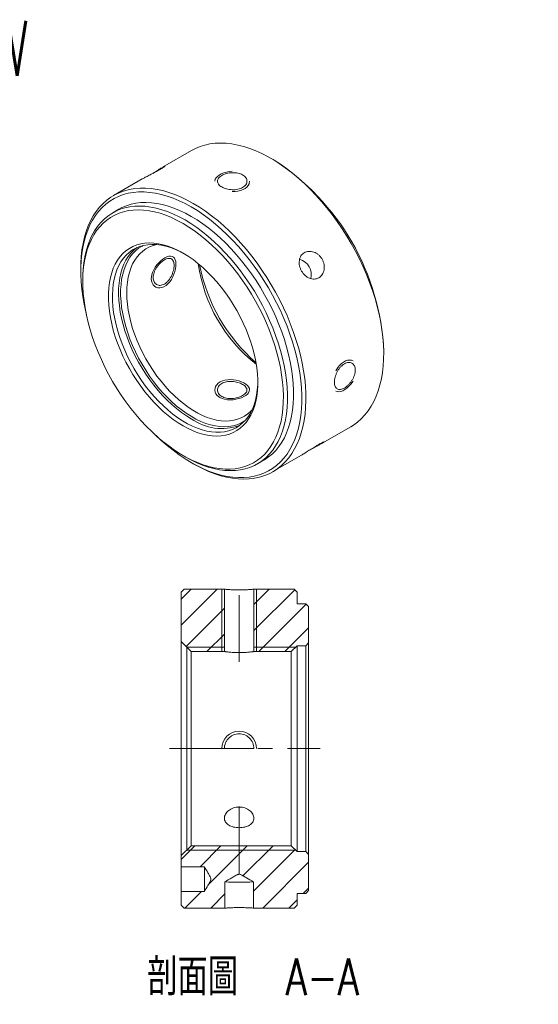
# Model space of a CAD drawing. Header units: millimetres. Extents: x 60 to 239, y 22 to 192.
# Tile 2 of 2: x 149 to 239, y 22 to 192. Entities that reach past the tile are written whole.
import ezdxf

# ---------------------------------------------------------------- set-up
doc = ezdxf.new("R2010")
doc.units = ezdxf.units.MM
doc.linetypes.add('CENTERX2', pattern=[20.32, 12.7, -2.54, 2.54, -2.54])
doc.layers.get('0').update_dxf_attribs({"lineweight": 18})
doc.layers.add('FORMAT', color=7, linetype='Continuous', lineweight=18)
doc.styles.add('SLDTEXTSTYLE0', font='txt.shx', dxfattribs={"width": 0.75})
doc.styles.add('SLDTEXTSTYLE1', font='txt.shx', dxfattribs={"width": 0.75, "bigfont": 'bigfont.shx'})

# ---------------------------------------------------------------- blocks, each defined once
blk = doc.blocks.new('SW_NOTE_0')
at = {"layer": 'FORMAT', "color": 0, "char_height": 6.35, "attachment_point": 2}
for s, insert, width, style in [('\\M+19655\\M+196CA\\M+19AA4', (12.5, 8.19), 35.2954, 'SLDTEXTSTYLE1'), ('A-A', (34.92, 8.19), 25.4, 'SLDTEXTSTYLE0')]:
    blk.add_mtext(s, dxfattribs=dict(at, insert=insert, width=width, style=style))

msp = doc.modelspace()

# ---------------------------------------------------------------- hatches: boundary and pattern name
at = {"linetype": 'Continuous', "lineweight": 0}
h = msp.add_hatch(dxfattribs=at)
h.set_pattern_fill('ANSI31', style=0, pattern_type=0)
h.paths.add_polyline_path([(184.47, 93.43), (177.52, 93.43), (177.02, 92.93), (177.02, 84.38), (178.72, 82.68), (184.47, 82.68)], flags=0)
h = msp.add_hatch(dxfattribs=at)
h.set_pattern_fill('ANSI31', style=0, pattern_type=0)
h.paths.add_polyline_path([(198.52, 90.93), (197.02, 90.93), (197.02, 92.93), (196.52, 93.43), (189.57, 93.43), (189.57, 82.68), (196.02, 82.68), (197.02, 83.68), (198.52, 83.68), (199.02, 84.18), (199.02, 90.43)], flags=0)
h = msp.add_hatch(dxfattribs=at)
h.set_pattern_fill('ANSI31', style=0, pattern_type=0)
edge = h.paths.add_edge_path(flags=0)
edge.add_line((184.53, 42.92), (184.54, 40.67))
edge.add_line((184.54, 40.67), (184.54, 38.43))
edge.add_line((184.54, 38.43), (184.53, 42.92))
edge.add_spline(control_points=[(184.53, 42.92), (184.73, 43.04), (184.93, 43.16), (185.12, 43.27), (185.61, 43.56), (186.08, 43.86), (186.59, 44.12), (186.7, 44.17), (186.81, 44.23), (186.93, 44.25), (186.98, 44.26), (187.04, 44.26), (187.1, 44.25), (187.17, 44.24), (187.25, 44.21), (187.31, 44.18), (187.43, 44.13), (187.55, 44.07), (187.66, 44), (187.88, 43.88), (188.09, 43.76), (188.3, 43.63), (188.7, 43.4), (189.1, 43.16), (189.5, 42.92)], knot_values=[0, 0, 0, 0, 0.686521, 0.686521, 0.686521, 2.3843, 2.3843, 2.3843, 2.752581, 2.752581, 2.752581, 2.926992, 2.926992, 2.926992, 3.150722, 3.150722, 3.150722, 3.54374, 3.54374, 3.54374, 4.279299, 4.279299, 4.279299, 5.663798, 5.663798, 5.663798, 5.663798], weights=[1, 1, 1, 1, 1, 1, 1, 1, 1, 1, 1, 1, 1, 1, 1, 1, 1, 1, 1, 1, 1, 1, 1, 1, 1], degree=3, periodic=0)
edge.add_line((189.49, 38.43), (189.5, 40.67))
edge.add_line((189.5, 40.67), (189.5, 42.92))
edge.add_line((189.49, 38.43), (196.52, 38.43))
edge.add_line((196.52, 38.43), (197.02, 38.93))
edge.add_line((197.02, 38.93), (197.02, 40.93))
edge.add_line((197.02, 40.93), (198.52, 40.93))
edge.add_line((198.52, 40.93), (199.02, 41.43))
edge.add_line((199.02, 41.43), (199.02, 47.68))
edge.add_line((199.02, 47.68), (198.52, 48.18))
edge.add_line((198.52, 48.18), (197.02, 48.18))
edge.add_line((197.02, 48.18), (196.02, 49.18))
edge.add_line((196.02, 49.18), (178.72, 49.18))
edge.add_line((178.72, 49.18), (177.02, 47.48))
edge.add_line((177.02, 47.48), (177.02, 45.56))
edge.add_line((177.02, 45.56), (181.02, 45.56))
edge.add_spline(control_points=[(181.02, 45.56), (181.27, 45.12), (181.53, 44.69), (181.78, 44.25), (181.9, 44.04), (182.03, 43.84), (182.1, 43.61), (182.13, 43.54), (182.14, 43.47), (182.14, 43.4), (182.13, 43.34), (182.11, 43.27), (182.09, 43.21), (182.05, 43.1), (182, 42.99), (181.94, 42.89), (181.84, 42.71), (181.74, 42.52), (181.63, 42.34), (181.43, 41.99), (181.22, 41.64), (181.02, 41.3)], knot_values=[0, 0, 0, 0, 1.51795, 1.51795, 1.51795, 2.244883, 2.244883, 2.244883, 2.451884, 2.451884, 2.451884, 2.655641, 2.655641, 2.655641, 3.000918, 3.000918, 3.000918, 3.631907, 3.631907, 3.631907, 4.838633, 4.838633, 4.838633, 4.838633], weights=[1, 1, 1, 1, 1, 1, 1, 1, 1, 1, 1, 1, 1, 1, 1, 1, 1, 1, 1, 1, 1, 1], degree=3, periodic=0)
edge.add_line((181.02, 41.3), (177.02, 41.3))
edge.add_line((177.02, 41.3), (177.02, 38.93))
edge.add_line((177.02, 38.93), (177.52, 38.43))
edge.add_line((177.52, 38.43), (184.54, 38.43))

# ---------------------------------------------------------------- linework, layer by layer
at = {"color": 7, "linetype": 'Continuous', "lineweight": 15}
for p, q in [((178.79, 169.09), (173.81, 166.22)), ((192.89, 167.52), (192.54, 167.72)), ((170.3, 164.19), (165.35, 161.33)), ((166.25, 158.96), (165.19, 158.35)), ((159.66, 148.74), (159.66, 148.33)), ((160.01, 146.9), (160.01, 146.49)), ((211.98, 134.04), (211.98, 134.45)), ((201.33, 118.59), (206.28, 121.45)), ((177.33, 116.49), (177.68, 116.29)), ((190.19, 115.05), (191.25, 115.66)), ((192.85, 113.7), (197.8, 116.56)), ((178.74, 115.27), (179.1, 115.06)), ((177.52, 93.43), (177.02, 92.93)), ((177.52, 93.43), (184.47, 93.43)), ((184.47, 93.43), (184.47, 82.68)), ((189.57, 82.68), (189.57, 93.43)), ((189.57, 93.43), (196.52, 93.43)), ((197.02, 92.93), (196.52, 93.43)), ((177.02, 84.38), (177.02, 92.93)), ((197.02, 92.93), (197.02, 90.93)), ((197.02, 90.93), (198.52, 90.93)), ((199.02, 90.43), (198.52, 90.93)), ((199.02, 90.43), (199.02, 84.18)), ((177.02, 84.38), (178.72, 82.68)), ((177.02, 47.48), (177.02, 84.38)), ((196.02, 82.68), (197.02, 83.68)), ((198.52, 83.68), (197.02, 83.68)), ((197.02, 48.18), (197.02, 83.68)), ((198.52, 83.68), (199.02, 84.18)), ((198.52, 48.18), (198.52, 83.68)), ((199.02, 84.18), (199.02, 47.68)), ((178.72, 82.68), (178.72, 49.18)), ((184.47, 82.68), (178.72, 82.68)), ((196.02, 82.68), (189.57, 82.68)), ((196.02, 49.18), (196.02, 82.68)), ((189.57, 65.93), (184.47, 65.93)), ((178.72, 49.18), (177.02, 47.48)), ((178.72, 49.18), (196.02, 49.18)), ((197.02, 48.18), (196.02, 49.18)), ((197.02, 48.18), (198.52, 48.18)), ((199.02, 47.68), (198.52, 48.18)), ((199.02, 47.68), (199.02, 41.43)), ((177.02, 45.56), (177.02, 47.48)), ((181.02, 45.56), (177.02, 45.56)), ((177.02, 45.56), (177.02, 41.3)), ((181.02, 45.56), (181.02, 41.3)), ((177.02, 38.93), (177.02, 41.3)), ((177.02, 41.3), (181.02, 41.3)), ((198.52, 40.93), (197.02, 40.93)), ((197.02, 40.93), (197.02, 38.93)), ((198.52, 40.93), (199.02, 41.43)), ((177.02, 38.93), (177.52, 38.43)), ((184.54, 38.43), (177.52, 38.43)), ((196.52, 38.43), (189.49, 38.43)), ((196.52, 38.43), (197.02, 38.93))]:
    msp.add_line(p, q, dxfattribs=at)
at = {"color": 7, "linetype": 'Continuous', "lineweight": 0}
for p, q in [((187.94, 122.42), (187.9, 122.39)), ((184.02, 93.43), (184.02, 82.68)), ((184.02, 93.43), (184.02, 82.68)), ((190.02, 82.68), (190.02, 93.43)), ((190.02, 82.68), (190.02, 93.43)), ((184.47, 83.43), (177.97, 83.43)), ((196.77, 83.43), (189.57, 83.43)), ((177.97, 48.43), (196.77, 48.43))]:
    msp.add_line(p, q, dxfattribs=at)
at = {"color": 7, "linetype": 'Continuous', "lineweight": 15}
for points in [[(206.28, 121.45), (206.75, 121.74), (207.45, 122.25), (208.11, 122.83), (208.72, 123.48), (209.29, 124.2), (209.8, 124.97), (210.26, 125.81), (210.67, 126.7), (211.03, 127.66), (211.33, 128.66), (211.57, 129.71), (211.76, 130.81), (211.89, 131.95), (211.97, 133.13), (211.98, 134.35), (211.94, 135.6), (211.83, 136.88), (211.68, 138.19), (211.46, 139.51), (211.19, 140.86), (210.86, 142.21), (210.48, 143.58), (210.04, 144.95), (209.55, 146.32), (209.01, 147.69), (208.42, 149.05), (207.79, 150.4), (207.1, 151.73), (206.38, 153.05), (205.61, 154.34), (204.81, 155.6), (203.97, 156.84), (203.09, 158.04), (202.18, 159.2), (201.25, 160.32), (200.28, 161.39), (199.3, 162.42), (198.29, 163.4), (197.27, 164.32), (196.23, 165.18), (195.18, 165.99), (194.13, 166.73), (193.07, 167.41), (192, 168.02), (190.94, 168.57), (189.89, 169.04), (188.84, 169.45), (187.8, 169.78), (186.78, 170.04), (185.77, 170.23), (184.79, 170.34), (183.83, 170.37), (182.89, 170.34), (181.98, 170.22), (181.11, 170.03), (180.26, 169.77), (179.46, 169.44), (178.79, 169.09)], [(159.66, 148.74), (159.67, 149.65), (159.74, 150.83), (159.87, 151.97), (160.06, 153.07), (160.31, 154.13), (160.61, 155.13), (160.96, 156.08), (161.37, 156.98), (161.84, 157.81), (162.35, 158.59), (162.91, 159.3), (163.53, 159.95), (164.19, 160.53), (164.89, 161.04), (165.64, 161.49), (166.42, 161.86), (167.25, 162.16), (168.11, 162.38), (169, 162.53), (169.92, 162.61), (170.87, 162.61), (171.84, 162.54), (172.84, 162.39), (173.85, 162.17), (174.88, 161.87), (175.93, 161.5), (176.98, 161.06), (178.04, 160.55), (179.1, 159.97)], [(178.75, 159.36), (177.7, 159.93), (176.65, 160.44), (175.6, 160.87), (174.57, 161.23), (173.55, 161.52), (172.55, 161.74), (171.56, 161.88), (170.6, 161.95), (169.66, 161.95), (168.75, 161.86), (167.87, 161.71), (167.02, 161.48), (166.21, 161.17), (165.43, 160.8), (164.7, 160.35), (164.01, 159.83), (163.36, 159.25), (162.76, 158.6), (162.21, 157.88), (161.71, 157.1), (161.26, 156.26), (160.87, 155.36), (160.53, 154.41), (160.24, 153.41), (160.01, 152.35), (159.84, 151.26), (159.72, 150.11), (159.66, 148.93), (159.66, 147.72), (159.72, 146.47), (159.84, 145.2), (160.01, 143.9), (160.24, 142.58), (160.53, 141.25), (160.65, 140.74)], [(191.25, 115.66), (191.42, 115.76), (192.11, 116.23), (192.75, 116.76), (193.34, 117.36), (193.89, 118.03), (194.38, 118.76), (194.83, 119.55), (195.22, 120.39), (195.56, 121.3), (195.84, 122.25), (196.07, 123.25), (196.25, 124.3), (196.36, 125.4), (196.42, 126.53), (196.42, 127.69), (196.36, 128.89), (196.25, 130.11), (196.07, 131.36), (195.84, 132.63), (195.56, 133.91), (195.22, 135.21), (194.83, 136.51), (194.38, 137.81), (193.89, 139.11), (193.34, 140.41), (192.75, 141.69), (192.11, 142.97), (191.42, 144.22), (190.7, 145.45), (189.94, 146.65), (189.14, 147.83), (188.3, 148.97), (187.44, 150.07), (186.55, 151.13), (185.63, 152.14), (184.69, 153.11), (183.73, 154.02), (182.75, 154.88), (181.76, 155.68), (180.76, 156.43), (179.76, 157.11), (178.75, 157.72), (177.74, 158.27), (176.73, 158.75), (175.73, 159.16), (174.74, 159.5), (173.77, 159.77), (172.81, 159.97), (171.87, 160.09), (170.95, 160.13), (170.05, 160.1), (169.19, 160), (168.36, 159.82), (167.56, 159.57), (166.79, 159.25), (166.25, 158.96)], [(179.1, 159.97), (180.16, 159.32), (181.22, 158.61), (182.27, 157.84), (183.32, 157), (184.35, 156.11), (185.36, 155.16), (186.36, 154.16), (187.33, 153.11), (188.28, 152.01), (189.2, 150.87), (190.1, 149.69), (190.96, 148.47), (191.78, 147.22), (192.57, 145.94), (193.31, 144.64), (194.02, 143.31), (194.68, 141.97), (195.29, 140.61), (195.85, 139.25), (196.37, 137.88), (196.83, 136.51), (197.24, 135.14), (197.59, 133.78), (197.9, 132.43), (198.14, 131.09), (198.33, 129.78), (198.46, 128.48), (198.53, 127.22), (198.54, 125.98), (198.5, 124.78), (198.4, 123.62), (198.24, 122.5), (198.02, 121.42), (197.75, 120.39), (197.42, 119.42), (197.04, 118.49), (196.6, 117.63), (196.12, 116.82), (195.58, 116.08), (194.99, 115.39), (194.35, 114.78), (193.67, 114.23), (192.94, 113.75), (192.18, 113.35), (191.37, 113.01), (190.53, 112.75), (189.65, 112.56), (188.75, 112.45), (187.81, 112.41), (186.85, 112.45), (185.86, 112.56), (184.86, 112.74), (183.83, 113), (182.8, 113.34), (181.75, 113.74), (180.69, 114.22), (179.63, 114.76), (179.1, 115.06)], [(160.01, 146.9), (160.02, 147.48), (160.07, 148.61), (160.19, 149.7), (160.36, 150.75), (160.59, 151.76), (160.87, 152.71), (161.21, 153.61), (161.61, 154.46), (162.05, 155.25), (162.55, 155.98), (163.09, 156.64), (163.69, 157.24), (164.33, 157.78), (165.01, 158.24), (165.73, 158.64), (166.5, 158.96), (167.3, 159.21), (168.13, 159.39), (168.99, 159.49), (169.89, 159.52), (170.81, 159.47), (171.75, 159.35), (172.71, 159.16), (173.68, 158.89), (174.67, 158.55), (175.67, 158.14), (176.68, 157.66), (177.69, 157.11)], [(177.33, 156.5), (176.34, 157.04), (175.34, 157.52), (174.35, 157.92), (173.37, 158.26), (172.41, 158.52), (171.46, 158.7), (170.53, 158.82), (169.62, 158.86), (168.74, 158.83), (167.89, 158.72), (167.07, 158.54), (166.28, 158.28), (165.53, 157.95), (164.82, 157.55), (164.15, 157.08), (163.53, 156.55), (162.95, 155.94), (162.41, 155.28), (161.93, 154.54), (161.5, 153.75), (161.12, 152.91), (160.8, 152), (160.53, 151.05), (160.31, 150.05), (160.15, 149), (160.05, 147.91), (160.01, 146.78), (160.03, 145.62), (160.1, 144.43), (160.23, 143.21), (160.41, 141.97), (160.65, 140.71), (160.95, 139.44), (161.3, 138.16), (161.71, 136.87), (162.17, 135.58), (162.67, 134.3), (163.23, 133.02), (163.83, 131.75), (164.48, 130.5), (165.17, 129.27), (165.9, 128.06), (166.67, 126.88), (167.48, 125.73), (168.31, 124.62), (169.18, 123.55), (170.07, 122.52), (170.99, 121.54), (171.93, 120.6), (172.89, 119.72), (173.86, 118.9), (174.85, 118.13), (175.84, 117.43), (176.83, 116.79), (177.83, 116.21), (178.83, 115.7), (179.82, 115.26), (180.8, 114.89), (181.78, 114.59), (182.73, 114.37), (183.67, 114.22), (184.59, 114.14), (185.49, 114.14), (186.35, 114.21), (187.19, 114.35), (187.99, 114.57), (188.76, 114.86), (189.49, 115.23), (190.19, 115.66), (190.83, 116.16), (191.44, 116.73), (191.99, 117.37), (192.5, 118.07), (192.96, 118.83), (193.36, 119.65), (193.71, 120.53), (194.01, 121.46), (194.25, 122.43), (194.44, 123.46), (194.57, 124.53), (194.64, 125.64), (194.66, 126.78), (194.61, 127.96), (194.51, 129.16), (194.35, 130.39), (194.14, 131.64), (193.87, 132.91), (193.55, 134.19), (193.17, 135.47), (192.73, 136.76), (192.25, 138.05), (191.72, 139.33), (191.14, 140.61), (190.51, 141.87), (189.85, 143.11), (189.13, 144.33), (188.38, 145.52), (187.6, 146.69), (186.78, 147.82), (185.92, 148.91), (185.04, 149.96), (184.14, 150.97), (183.21, 151.92), (182.26, 152.83), (181.29, 153.68), (180.31, 154.48), (179.33, 155.22), (178.33, 155.89), (177.33, 156.5)], [(172.67, 119.92), (173.55, 119.09), (174.57, 118.21), (175.6, 117.38), (176.65, 116.61), (177.7, 115.9), (178.75, 115.26), (179.8, 114.69), (180.85, 114.18), (181.89, 113.75), (182.92, 113.39), (183.94, 113.1), (184.95, 112.88), (185.93, 112.74), (186.9, 112.67), (187.83, 112.68), (188.75, 112.76), (189.63, 112.91), (190.47, 113.14), (191.29, 113.45), (192.06, 113.82), (192.79, 114.27), (193.48, 114.79), (194.13, 115.37), (194.73, 116.02), (195.28, 116.74), (195.78, 117.52), (196.23, 118.36), (196.63, 119.26), (196.97, 120.21), (197.26, 121.21), (197.49, 122.27), (197.66, 123.36), (197.77, 124.51), (197.83, 125.69), (197.83, 126.9), (197.77, 128.15), (197.66, 129.42), (197.49, 130.72), (197.26, 132.04), (196.97, 133.37), (196.63, 134.72), (196.23, 136.07), (195.78, 137.43), (195.28, 138.79), (194.73, 140.14), (194.13, 141.49), (193.48, 142.82), (192.79, 144.13), (192.06, 145.43), (191.29, 146.7), (190.47, 147.94), (189.63, 149.15), (188.75, 150.32), (187.83, 151.45), (186.9, 152.54), (185.93, 153.59), (184.95, 154.58), (183.94, 155.53), (182.92, 156.41), (181.89, 157.24), (180.85, 158.01), (179.8, 158.72), (178.75, 159.36)], [(177.69, 157.11), (178.7, 156.5), (179.7, 155.82), (180.7, 155.07), (181.69, 154.27), (182.67, 153.41), (183.63, 152.49), (184.57, 151.53), (185.49, 150.51), (186.38, 149.45), (187.24, 148.35), (188.08, 147.21), (188.88, 146.04), (189.64, 144.84), (190.36, 143.61), (191.05, 142.35), (191.69, 141.08), (192.28, 139.8), (192.82, 138.5), (193.32, 137.2), (193.77, 135.9), (194.16, 134.59), (194.5, 133.3), (194.78, 132.02), (195.01, 130.75), (195.18, 129.5), (195.3, 128.28), (195.36, 127.08), (195.36, 125.91), (195.3, 124.78), (195.18, 123.69), (195.01, 122.64), (194.78, 121.64), (194.5, 120.68), (194.16, 119.78), (193.77, 118.93), (193.32, 118.15), (192.82, 117.42), (192.28, 116.75), (191.69, 116.15), (191.05, 115.62), (190.36, 115.15), (189.64, 114.76), (188.88, 114.43), (188.08, 114.18), (187.24, 114.01), (186.38, 113.9), (185.49, 113.88), (184.57, 113.92), (183.63, 114.04), (182.67, 114.24), (181.69, 114.5), (180.7, 114.84), (179.7, 115.25), (178.7, 115.74), (177.69, 116.28), (177.68, 116.29)], [(177.33, 151.4), (178.2, 150.86), (179.05, 150.27), (179.9, 149.61), (180.74, 148.9), (181.57, 148.13), (182.37, 147.3), (183.15, 146.43), (183.91, 145.52), (184.64, 144.56), (185.33, 143.57), (185.99, 142.55), (186.61, 141.5), (187.19, 140.43), (187.72, 139.34), (188.21, 138.23), (188.65, 137.12), (189.04, 136.01), (189.38, 134.9), (189.66, 133.79), (189.89, 132.7), (190.06, 131.63), (190.17, 130.57), (190.23, 129.55), (190.23, 128.55), (190.17, 127.59), (190.06, 126.67), (189.89, 125.79), (189.66, 124.96), (189.38, 124.19), (189.04, 123.46), (188.65, 122.8), (188.21, 122.2), (187.72, 121.66), (187.19, 121.18), (186.61, 120.78), (185.99, 120.44), (185.33, 120.18), (184.64, 119.99), (183.91, 119.88), (183.15, 119.83), (182.37, 119.87), (181.57, 119.97), (180.74, 120.15), (179.9, 120.41), (179.05, 120.73), (178.2, 121.13), (177.33, 121.59), (176.47, 122.12), (175.61, 122.72), (174.76, 123.37), (173.92, 124.09), (173.1, 124.86), (172.3, 125.68), (171.51, 126.55), (170.76, 127.47), (170.03, 128.42), (169.34, 129.42), (168.68, 130.44), (168.06, 131.49), (167.48, 132.56), (166.94, 133.65), (166.46, 134.75), (166.02, 135.87), (165.63, 136.98), (165.29, 138.09), (165.01, 139.19), (164.78, 140.29), (164.61, 141.36), (164.49, 142.41), (164.44, 143.44), (164.44, 144.44), (164.49, 145.4), (164.61, 146.32), (164.78, 147.2), (165.01, 148.02), (165.29, 148.8), (165.63, 149.52), (166.02, 150.19), (166.46, 150.79), (166.94, 151.33), (167.48, 151.8), (168.06, 152.21), (168.68, 152.54), (169.34, 152.81), (170.03, 153), (170.76, 153.11), (171.51, 153.15), (172.3, 153.12), (173.1, 153.01), (173.92, 152.83), (174.76, 152.58), (175.61, 152.26), (176.47, 151.86), (177.33, 151.4)], [(177.51, 151.29), (176.84, 151.65), (176, 152.04), (175.16, 152.35), (174.34, 152.6), (173.53, 152.77), (172.74, 152.87), (171.97, 152.9), (171.23, 152.85), (170.52, 152.73), (169.84, 152.54), (169.19, 152.27), (168.59, 151.94), (168.03, 151.53), (167.51, 151.05), (167.04, 150.51), (166.61, 149.91), (166.24, 149.25), (165.92, 148.53), (165.65, 147.75), (165.44, 146.93), (165.28, 146.05), (165.18, 145.14), (165.14, 144.19), (165.15, 143.2), (165.22, 142.18), (165.35, 141.14), (165.54, 140.08), (165.78, 139), (166.07, 137.91), (166.42, 136.82), (166.82, 135.73), (167.27, 134.64), (167.76, 133.56), (168.3, 132.49), (168.89, 131.44), (169.51, 130.42), (170.17, 129.43), (170.87, 128.47), (171.6, 127.54), (172.35, 126.66), (173.13, 125.82), (173.93, 125.04), (174.75, 124.3), (175.58, 123.63), (176.42, 123.01), (177.26, 122.46), (178.11, 121.97), (178.96, 121.55), (179.8, 121.19), (180.63, 120.91), (181.44, 120.7), (182.24, 120.56), (183.02, 120.5), (183.78, 120.51), (184.5, 120.59), (185.2, 120.75), (185.86, 120.98), (186.49, 121.28), (187.07, 121.66), (187.61, 122.1), (188.11, 122.6), (188.56, 123.18), (188.96, 123.81), (189.3, 124.5), (189.6, 125.25), (189.84, 126.05), (190.02, 126.9), (190.15, 127.79), (190.22, 128.73), (190.24, 129.25)], [(172.78, 152.87), (172.16, 152.71), (171.53, 152.46), (170.93, 152.14), (170.38, 151.75), (169.87, 151.29), (169.41, 150.76), (169, 150.18), (168.63, 149.53), (168.32, 148.82), (168.07, 148.06), (167.87, 147.25), (167.73, 146.39), (167.64, 145.49), (167.61, 144.56)], [(169.36, 152.35), (168.82, 151.91), (168.33, 151.4), (167.88, 150.83), (167.48, 150.2), (167.13, 149.51), (166.84, 148.76), (166.6, 147.96), (166.41, 147.11), (166.28, 146.21), (166.21, 145.28), (166.2, 144.31), (166.24, 143.31), (166.34, 142.28), (166.5, 141.22), (166.71, 140.15), (166.98, 139.07), (167.3, 137.98), (167.67, 136.89), (168.1, 135.79), (168.57, 134.71), (169.09, 133.63), (169.65, 132.58), (170.25, 131.54), (170.9, 130.53), (171.58, 129.55), (172.29, 128.61), (173.03, 127.71), (173.8, 126.85), (174.59, 126.04), (175.4, 125.28), (176.22, 124.57), (177.06, 123.92), (177.9, 123.34), (178.75, 122.82)], [(167.61, 144.56), (167.64, 143.59), (167.73, 142.59), (167.87, 141.56), (168.07, 140.52), (168.32, 139.47), (168.63, 138.4), (169, 137.33), (169.41, 136.27), (169.87, 135.21), (170.38, 134.16), (170.93, 133.14), (171.53, 132.13), (172.16, 131.15), (172.83, 130.2), (173.53, 129.29), (174.26, 128.42), (175.02, 127.6), (175.79, 126.82), (176.59, 126.1), (177.4, 125.44), (178.22, 124.83), (179.04, 124.29), (179.87, 123.81), (180.69, 123.4), (181.51, 123.06), (182.32, 122.79), (183.11, 122.6), (183.89, 122.48), (184.65, 122.43), (185.38, 122.45), (186.08, 122.56), (186.75, 122.73), (187.38, 122.98), (187.97, 123.3), (188.53, 123.69), (189.04, 124.15), (189.24, 124.36)]]:
    msp.add_lwpolyline(points, dxfattribs=at)
at = {"color": 7, "linetype": 'Continuous', "lineweight": 0}
for points in [[(185.82, 165.51), (185.32, 165.47), (184.83, 165.37), (184.37, 165.24), (183.94, 165.07), (183.58, 164.87), (183.28, 164.64), (183.05, 164.4), (182.89, 164.14), (182.82, 163.78)], [(185.82, 162.05), (186.31, 162.05), (186.81, 162.1), (187.27, 162.21), (187.69, 162.36), (188.05, 162.56), (188.36, 162.8), (188.59, 163.07), (188.74, 163.37), (188.82, 163.78)], [(187.9, 122.39), (187.29, 122.05), (186.64, 121.79), (185.95, 121.59), (185.23, 121.48), (184.48, 121.44), (183.71, 121.47), (182.91, 121.58), (182.09, 121.77), (181.26, 122.03), (180.42, 122.37), (179.56, 122.77), (178.71, 123.25), (177.86, 123.79), (177.01, 124.4), (176.17, 125.07), (175.34, 125.8), (174.54, 126.58), (173.75, 127.42), (172.99, 128.3), (172.25, 129.23), (171.55, 130.2), (170.88, 131.2), (170.25, 132.23), (169.66, 133.28), (169.12, 134.36), (168.62, 135.45), (168.17, 136.55), (167.78, 137.65), (167.43, 138.75), (167.14, 139.84), (166.91, 140.93), (166.73, 142), (166.62, 143.04), (166.56, 144.06), (166.56, 145.04), (166.62, 145.99), (166.73, 146.9), (166.91, 147.77), (167.14, 148.58), (167.43, 149.34), (167.78, 150.05), (168.17, 150.69), (168.62, 151.27), (169.12, 151.79), (169.66, 152.23), (170.25, 152.61), (170.45, 152.72)], [(171.85, 147.01), (171.89, 146.61), (171.99, 146.26), (172.16, 145.95), (172.38, 145.71), (172.66, 145.53), (172.97, 145.43), (173.32, 145.4), (173.68, 145.46), (174.04, 145.6), (174.39, 145.82), (174.73, 146.1), (175.04, 146.45), (175.31, 146.84), (175.55, 147.28), (175.76, 147.74), (175.91, 148.22), (176.02, 148.69), (176.08, 149.15), (176.09, 149.57), (176.06, 149.94), (175.97, 150.26), (175.84, 150.52), (175.66, 150.71), (175.44, 150.83), (175.18, 150.88), (174.87, 150.85), (174.55, 150.75), (174.2, 150.59), (173.84, 150.36), (173.48, 150.07), (173.14, 149.74), (172.81, 149.37), (172.51, 148.96), (172.26, 148.53), (172.06, 148.08), (171.93, 147.63), (171.85, 147.01)], [(206.71, 132.8), (206.41, 132.92), (206.09, 132.96), (205.74, 132.92), (205.38, 132.8), (205.03, 132.61), (204.68, 132.34), (204.35, 132.02), (204.05, 131.64), (203.71, 131.07)], [(183.7, 126.49), (184.08, 126.31), (184.51, 126.18), (184.98, 126.1), (185.47, 126.08), (185.97, 126.11), (186.47, 126.18), (186.95, 126.3), (187.41, 126.46), (187.81, 126.64), (188.16, 126.85), (188.44, 127.07), (188.64, 127.31), (188.77, 127.56), (188.82, 127.81), (188.78, 128.06), (188.66, 128.31), (188.46, 128.56), (188.18, 128.79), (187.84, 129), (187.44, 129.18), (187, 129.34), (186.53, 129.46), (186.04, 129.54), (185.54, 129.57), (185.04, 129.55), (184.56, 129.48), (184.12, 129.36), (183.73, 129.18), (183.4, 128.96), (183.14, 128.69), (182.95, 128.4), (182.85, 128.09), (182.82, 127.76), (182.88, 127.44), (183.02, 127.12), (183.25, 126.84), (183.7, 126.49)], [(203.71, 127.6), (203.96, 127.5), (204.25, 127.48), (204.57, 127.54), (204.91, 127.66), (205.27, 127.86), (205.63, 128.12), (205.98, 128.43), (206.31, 128.79), (206.71, 129.33)], [(177.97, 83.43), (177.97, 83.39), (177.97, 83.29), (177.97, 83.12), (177.97, 82.88), (177.97, 82.57), (177.97, 82.2), (177.97, 81.76), (177.97, 81.26), (177.97, 80.7), (177.97, 80.08), (177.97, 79.41), (177.97, 78.68), (177.97, 77.91), (177.97, 77.08), (177.97, 76.21), (177.97, 75.3), (177.97, 74.36), (177.97, 73.38), (177.97, 72.37), (177.97, 71.33), (177.97, 70.28), (177.97, 69.2), (177.97, 68.12), (177.97, 67.02), (177.97, 65.93)], [(177.97, 65.93), (177.97, 64.83), (177.97, 63.73), (177.97, 62.65), (177.97, 61.57), (177.97, 60.52), (177.97, 59.48), (177.97, 58.47), (177.97, 57.49), (177.97, 56.55), (177.97, 55.64), (177.97, 54.77), (177.97, 53.95), (177.97, 53.17), (177.97, 52.44), (177.97, 51.77), (177.97, 51.15), (177.97, 50.59), (177.97, 50.09), (177.97, 49.65), (177.97, 49.28), (177.97, 48.98), (177.97, 48.74), (177.97, 48.56), (177.97, 48.46), (177.97, 48.43)]]:
    msp.add_lwpolyline(points, dxfattribs=at)
at = {"color": 7, "linetype": 'Continuous', "lineweight": 15}
for centre, radius, start, end in [((170.61, 132.61), 41.42, 2.5488, 57.4458), ((206.44, 153.3), 26.74, 188.0375, 231.9571), ((196.65, 147.64), 2.83, 346.5085, 73.4743), ((209.61, 155.13), 29.98, 191.0491, 228.9455), ((184.03, 130.26), 9.13, 234.6615, 289.5137), ((187.02, 133.66), 90.77, 268.4328, 271.5672)]:
    msp.add_arc(centre, radius, start, end, dxfattribs=at)
at = {"color": 7, "linetype": 'Continuous', "lineweight": 0}
msp.add_arc((187.02, 65.93), 3, 0.0045, 179.9955, dxfattribs=at)
at = {"color": 7, "linetype": 'Continuous', "lineweight": 15}
for start_param, end_param in [(4.830375, 4.853589), (1.429596, 1.452811)]:
    msp.add_ellipse((187.02, 65.93), major_axis=(0, -195.41), ratio=0.012794, start_param=start_param, end_param=end_param, dxfattribs=at)
for points, knots in [([(172.11, 165.14), (172.15, 165.17), (172.42, 165.34), (172.93, 165.67), (173.54, 166.06), (174, 166.33), (174.25, 166.45), (174.27, 166.41), (174.04, 166.24), (173.59, 165.95), (172.96, 165.59), (172.22, 165.2), (171.47, 164.81), (170.78, 164.46), (170.46, 164.28), (170.3, 164.19)], [0, 0, 0, 0, 0.100494, 0.681246, 1.262988, 1.843098, 2.42151, 3.000786, 3.58215, 4.163582, 4.742935, 5.32131, 5.90133, 6.483052, 7.054852, 7.054852, 7.054852, 7.054852]), ([(187.62, 164.89), (187.74, 164.82), (187.85, 164.74), (188.03, 164.58), (188.11, 164.49), (188.24, 164.3), (188.29, 164.21), (188.35, 164), (188.37, 163.9), (188.37, 163.7), (188.35, 163.59), (188.29, 163.39), (188.24, 163.29), (188.11, 163.11), (188.03, 163.02), (187.85, 162.85), (187.74, 162.78), (187.5, 162.64), (187.37, 162.58), (187.1, 162.48), (186.95, 162.44), (186.64, 162.37), (186.48, 162.35), (186.15, 162.32), (185.99, 162.32), (185.65, 162.33), (185.49, 162.35), (185.16, 162.4), (185, 162.43), (184.69, 162.51), (184.54, 162.56), (184.27, 162.67), (184.13, 162.74), (183.9, 162.87), (183.79, 162.95), (183.61, 163.1), (183.53, 163.18), (183.4, 163.35), (183.35, 163.44), (183.28, 163.62), (183.27, 163.71), (183.27, 163.89), (183.28, 163.98), (183.35, 164.16), (183.4, 164.24), (183.53, 164.41), (183.6, 164.49), (183.79, 164.65), (183.89, 164.72), (184.13, 164.86), (184.26, 164.92), (184.54, 165.03), (184.69, 165.08), (185, 165.17), (185.15, 165.2), (185.48, 165.25), (185.65, 165.26), (185.98, 165.28), (186.15, 165.27), (186.48, 165.25), (186.64, 165.23), (187.1, 165.13), (187.38, 165.03), (187.62, 164.89)], [0, 0, 0, 0, 0.401918, 0.401918, 0.803836, 0.803836, 1.205754, 1.205754, 1.607673, 1.607673, 2.009591, 2.009591, 2.411509, 2.411509, 2.813427, 2.813427, 3.215345, 3.215345, 3.617263, 3.617263, 4.019181, 4.019181, 4.4211, 4.4211, 4.823018, 4.823018, 5.224936, 5.224936, 5.626854, 5.626854, 6.028772, 6.028772, 6.43069, 6.43069, 6.832608, 6.832608, 7.234526, 7.234526, 7.636445, 7.636445, 8.038363, 8.038363, 8.440281, 8.440281, 8.842199, 8.842199, 9.244117, 9.244117, 9.646035, 9.646035, 10.047953, 10.047953, 10.449872, 10.449872, 10.85179, 10.85179, 11.253708, 11.253708, 11.655626, 11.655626, 12.057544, 12.057544, 12.86138, 12.86138, 12.86138, 12.86138]), ([(198.26, 151.46), (198.38, 151.53), (198.5, 151.58), (198.76, 151.66), (198.9, 151.69), (199.18, 151.7), (199.33, 151.7), (199.62, 151.66), (199.76, 151.62), (200.05, 151.52), (200.19, 151.45), (200.46, 151.3), (200.59, 151.2), (200.84, 151), (200.95, 150.88), (201.16, 150.63), (201.25, 150.5), (201.42, 150.21), (201.49, 150.06), (201.6, 149.76), (201.64, 149.6), (201.7, 149.29), (201.71, 149.12), (201.72, 148.81), (201.7, 148.66), (201.65, 148.36), (201.6, 148.21), (201.5, 147.94), (201.43, 147.81), (201.27, 147.58), (201.18, 147.47), (200.99, 147.28), (200.88, 147.2), (200.65, 147.07), (200.52, 147.02), (200.27, 146.94), (200.13, 146.92), (199.86, 146.91), (199.73, 146.92), (199.45, 146.97), (199.31, 147.01), (199.04, 147.12), (198.91, 147.19), (198.65, 147.35), (198.52, 147.45), (198.29, 147.66), (198.18, 147.78), (197.98, 148.03), (197.88, 148.17), (197.72, 148.45), (197.65, 148.6), (197.53, 148.9), (197.48, 149.06), (197.41, 149.37), (197.39, 149.52), (197.38, 149.83), (197.39, 149.98), (197.43, 150.27), (197.46, 150.41), (197.55, 150.67), (197.61, 150.8), (197.83, 151.14), (198.03, 151.33), (198.26, 151.46)], [0, 0, 0, 0, 0.446793, 0.446793, 0.893587, 0.893587, 1.34038, 1.34038, 1.787174, 1.787174, 2.233967, 2.233967, 2.680761, 2.680761, 3.127554, 3.127554, 3.574347, 3.574347, 4.021141, 4.021141, 4.467934, 4.467934, 4.914728, 4.914728, 5.361521, 5.361521, 5.808315, 5.808315, 6.255108, 6.255108, 6.701902, 6.701902, 7.148695, 7.148695, 7.595488, 7.595488, 8.042282, 8.042282, 8.489075, 8.489075, 8.935869, 8.935869, 9.382662, 9.382662, 9.829456, 9.829456, 10.276249, 10.276249, 10.723042, 10.723042, 11.169836, 11.169836, 11.616629, 11.616629, 12.063423, 12.063423, 12.510216, 12.510216, 12.95701, 12.95701, 13.403803, 13.403803, 14.29739, 14.29739, 14.29739, 14.29739]), ([(175.78, 149.27), (175.78, 149.41), (175.77, 149.54), (175.73, 149.77), (175.7, 149.88), (175.62, 150.07), (175.57, 150.16), (175.46, 150.3), (175.39, 150.36), (175.24, 150.44), (175.16, 150.47), (174.98, 150.5), (174.89, 150.5), (174.68, 150.47), (174.57, 150.44), (174.35, 150.36), (174.23, 150.3), (174, 150.16), (173.87, 150.08), (173.64, 149.9), (173.52, 149.8), (173.29, 149.58), (173.17, 149.45), (172.96, 149.2), (172.86, 149.07), (172.68, 148.79), (172.59, 148.64), (172.45, 148.35), (172.38, 148.2), (172.28, 147.91), (172.24, 147.76), (172.19, 147.47), (172.17, 147.33), (172.17, 147.05), (172.18, 146.92), (172.24, 146.68), (172.28, 146.56), (172.38, 146.36), (172.44, 146.26), (172.59, 146.1), (172.67, 146.04), (172.86, 145.93), (172.96, 145.89), (173.17, 145.84), (173.28, 145.83), (173.52, 145.85), (173.63, 145.87), (173.87, 145.95), (173.99, 146), (174.23, 146.14), (174.35, 146.22), (174.57, 146.41), (174.68, 146.52), (174.88, 146.75), (174.98, 146.88), (175.16, 147.16), (175.24, 147.3), (175.47, 147.75), (175.58, 148.07), (175.7, 148.53), (175.73, 148.69), (175.77, 148.99), (175.78, 149.13), (175.78, 149.27)], [0, 0, 0, 0, 0.402143, 0.402143, 0.804286, 0.804286, 1.206429, 1.206429, 1.608571, 1.608571, 2.010714, 2.010714, 2.412857, 2.412857, 2.815, 2.815, 3.217143, 3.217143, 3.619286, 3.619286, 4.021429, 4.021429, 4.423572, 4.423572, 4.825714, 4.825714, 5.227857, 5.227857, 5.63, 5.63, 6.032143, 6.032143, 6.434286, 6.434286, 6.836429, 6.836429, 7.238572, 7.238572, 7.640714, 7.640714, 8.042857, 8.042857, 8.445, 8.445, 8.847143, 8.847143, 9.249286, 9.249286, 9.651429, 9.651429, 10.053572, 10.053572, 10.455715, 10.455715, 10.857857, 10.857857, 11.26, 11.26, 12.064286, 12.064286, 12.466429, 12.466429, 12.868572, 12.868572, 12.868572, 12.868572]), ([(203.46, 129.13), (203.46, 129.26), (203.47, 129.41), (203.51, 129.7), (203.54, 129.86), (203.63, 130.16), (203.68, 130.32), (203.8, 130.63), (203.87, 130.78), (204.02, 131.07), (204.11, 131.22), (204.3, 131.49), (204.4, 131.62), (204.61, 131.85), (204.72, 131.96), (204.95, 132.15), (205.06, 132.23), (205.3, 132.36), (205.42, 132.42), (205.65, 132.5), (205.77, 132.52), (205.99, 132.54), (206.1, 132.53), (206.31, 132.49), (206.41, 132.45), (206.59, 132.35), (206.67, 132.28), (206.81, 132.13), (206.87, 132.03), (206.97, 131.83), (207, 131.72), (207.05, 131.48), (207.07, 131.34), (207.07, 131.07), (207.05, 130.93), (207, 130.64), (206.97, 130.49), (206.87, 130.19), (206.81, 130.04), (206.67, 129.74), (206.59, 129.6), (206.41, 129.32), (206.31, 129.18), (206.11, 128.92), (206, 128.8), (205.77, 128.57), (205.65, 128.47), (205.42, 128.28), (205.3, 128.2), (205.06, 128.06), (204.95, 128.01), (204.72, 127.93), (204.61, 127.9), (204.4, 127.87), (204.3, 127.87), (204.11, 127.91), (204.03, 127.94), (203.87, 128.03), (203.8, 128.09), (203.68, 128.23), (203.63, 128.32), (203.5, 128.61), (203.46, 128.85), (203.46, 129.13)], [0, 0, 0, 0, 0.401931, 0.401931, 0.803863, 0.803863, 1.205794, 1.205794, 1.607726, 1.607726, 2.009657, 2.009657, 2.411589, 2.411589, 2.81352, 2.81352, 3.215452, 3.215452, 3.617383, 3.617383, 4.019315, 4.019315, 4.421246, 4.421246, 4.823178, 4.823178, 5.225109, 5.225109, 5.627041, 5.627041, 6.028972, 6.028972, 6.430904, 6.430904, 6.832835, 6.832835, 7.234767, 7.234767, 7.636698, 7.636698, 8.03863, 8.03863, 8.440561, 8.440561, 8.842493, 8.842493, 9.244424, 9.244424, 9.646356, 9.646356, 10.048287, 10.048287, 10.450219, 10.450219, 10.85215, 10.85215, 11.254081, 11.254081, 11.656013, 11.656013, 12.057944, 12.057944, 12.861807, 12.861807, 12.861807, 12.861807]), ([(187.62, 128.76), (187.5, 128.82), (187.37, 128.89), (187.1, 129), (186.95, 129.05), (186.64, 129.14), (186.48, 129.18), (186.15, 129.24), (185.98, 129.26), (185.65, 129.28), (185.49, 129.28), (185.16, 129.26), (185, 129.24), (184.69, 129.18), (184.54, 129.14), (184.26, 129.04), (184.13, 128.98), (183.9, 128.85), (183.79, 128.77), (183.61, 128.6), (183.53, 128.51), (183.4, 128.32), (183.35, 128.22), (183.29, 128.01), (183.27, 127.9), (183.27, 127.69), (183.28, 127.58), (183.35, 127.37), (183.4, 127.27), (183.53, 127.08), (183.6, 126.99), (183.79, 126.82), (183.9, 126.74), (184.13, 126.61), (184.26, 126.55), (184.54, 126.45), (184.69, 126.41), (185, 126.35), (185.16, 126.33), (185.48, 126.31), (185.65, 126.31), (185.98, 126.33), (186.15, 126.35), (186.48, 126.41), (186.64, 126.45), (186.95, 126.53), (187.09, 126.59), (187.37, 126.7), (187.5, 126.76), (187.74, 126.9), (187.84, 126.97), (188.03, 127.13), (188.11, 127.21), (188.24, 127.37), (188.29, 127.45), (188.35, 127.62), (188.37, 127.71), (188.37, 127.96), (188.3, 128.14), (188.11, 128.38), (188.03, 128.46), (187.85, 128.61), (187.74, 128.69), (187.62, 128.76)], [0, 0, 0, 0, 0.402072, 0.402072, 0.804144, 0.804144, 1.206216, 1.206216, 1.608288, 1.608288, 2.010361, 2.010361, 2.412433, 2.412433, 2.814505, 2.814505, 3.216577, 3.216577, 3.618649, 3.618649, 4.020721, 4.020721, 4.422793, 4.422793, 4.824865, 4.824865, 5.226937, 5.226937, 5.629009, 5.629009, 6.031082, 6.031082, 6.433154, 6.433154, 6.835226, 6.835226, 7.237298, 7.237298, 7.63937, 7.63937, 8.041442, 8.041442, 8.443514, 8.443514, 8.845586, 8.845586, 9.247658, 9.247658, 9.64973, 9.64973, 10.051803, 10.051803, 10.453875, 10.453875, 10.855947, 10.855947, 11.258019, 11.258019, 12.062163, 12.062163, 12.464235, 12.464235, 12.866307, 12.866307, 12.866307, 12.866307]), ([(197.8, 116.56), (197.8, 116.56), (197.87, 116.59), (198.04, 116.69), (198.3, 116.86), (198.61, 117.06), (198.94, 117.27), (199.3, 117.49), (199.65, 117.72), (200.01, 117.94), (200.31, 118.13), (200.56, 118.28), (200.7, 118.36), (200.76, 118.4)], [0, 0, 0, 0, 0.011479, 0.378967, 0.757116, 1.124607, 1.502683, 1.871469, 2.250912, 2.620281, 3.000418, 3.242341, 3.48722, 3.48722, 3.48722, 3.48722]), ([(200.76, 118.4), (200.86, 118.45), (201.05, 118.56), (201.29, 118.69), (201.48, 118.78), (201.62, 118.84), (201.7, 118.87), (201.72, 118.86), (201.68, 118.82), (201.58, 118.74), (201.41, 118.64), (201.19, 118.51), (200.92, 118.37), (200.61, 118.2), (200.27, 118.03), (199.91, 117.84), (199.66, 117.71), (199.53, 117.64), (199.53, 117.64)], [0, 0, 0, 0, 0.234491, 0.4758, 0.710287, 0.95154, 1.186634, 1.428521, 1.663993, 1.90633, 2.14114, 2.3828, 2.616943, 2.857859, 3.092364, 3.333621, 3.568955, 3.573623, 3.573623, 3.573623, 3.573623]), ([(184.47, 93.43), (184.47, 93.43), (184.48, 93.42), (184.55, 93.42), (184.6, 93.41), (184.73, 93.4), (184.8, 93.4), (184.99, 93.38), (185.1, 93.37), (185.33, 93.36), (185.46, 93.35), (185.74, 93.34), (185.89, 93.33), (186.19, 93.32), (186.35, 93.31), (186.68, 93.31), (186.85, 93.31), (187.18, 93.31), (187.35, 93.31), (187.68, 93.31), (187.84, 93.32), (188.15, 93.33), (188.3, 93.34), (188.57, 93.35), (188.7, 93.36), (188.94, 93.37), (189.04, 93.38), (189.23, 93.4), (189.31, 93.4), (189.44, 93.41), (189.48, 93.42), (189.55, 93.42), (189.57, 93.43), (189.57, 93.43)], [0, 0, 0, 0, 0.319207, 0.319207, 0.638414, 0.638414, 0.957621, 0.957621, 1.276828, 1.276828, 1.596035, 1.596035, 1.915242, 1.915242, 2.234449, 2.234449, 2.553656, 2.553656, 2.872863, 2.872863, 3.19207, 3.19207, 3.511277, 3.511277, 3.830484, 3.830484, 4.149691, 4.149691, 4.468898, 4.468898, 4.788106, 4.788106, 5.107313, 5.107313, 5.107313, 5.107313]), ([(184.47, 82.68), (184.47, 82.68), (184.48, 82.67), (184.55, 82.66), (184.6, 82.66), (184.73, 82.64), (184.8, 82.63), (184.99, 82.6), (185.1, 82.59), (185.33, 82.57), (185.46, 82.55), (185.74, 82.53), (185.89, 82.52), (186.19, 82.5), (186.35, 82.49), (186.68, 82.48), (186.85, 82.48), (187.18, 82.48), (187.35, 82.48), (187.68, 82.49), (187.84, 82.5), (188.15, 82.52), (188.3, 82.53), (188.57, 82.55), (188.7, 82.57), (188.94, 82.59), (189.04, 82.6), (189.23, 82.63), (189.31, 82.64), (189.44, 82.66), (189.48, 82.66), (189.55, 82.67), (189.57, 82.68), (189.57, 82.68)], [0, 0, 0, 0, 0.319987, 0.319987, 0.639973, 0.639973, 0.95996, 0.95996, 1.279946, 1.279946, 1.599933, 1.599933, 1.919919, 1.919919, 2.239906, 2.239906, 2.559892, 2.559892, 2.879879, 2.879879, 3.199865, 3.199865, 3.519852, 3.519852, 3.839838, 3.839838, 4.159825, 4.159825, 4.479811, 4.479811, 4.799798, 4.799798, 5.119784, 5.119784, 5.119784, 5.119784]), ([(189.57, 65.93), (189.57, 66.09), (189.55, 66.26), (189.49, 66.59), (189.44, 66.75), (189.31, 67.06), (189.23, 67.2), (189.04, 67.48), (188.94, 67.61), (188.7, 67.85), (188.57, 67.95), (188.3, 68.14), (188.15, 68.22), (187.84, 68.34), (187.68, 68.39), (187.35, 68.46), (187.18, 68.48), (186.85, 68.48), (186.68, 68.46), (186.35, 68.39), (186.2, 68.35), (185.89, 68.22), (185.74, 68.14), (185.46, 67.95), (185.33, 67.85), (185.09, 67.61), (184.99, 67.48), (184.81, 67.21), (184.73, 67.06), (184.6, 66.75), (184.55, 66.59), (184.48, 66.26), (184.47, 66.09), (184.47, 65.93)], [0, 0, 0, 0, 0.500489, 0.500489, 1.000978, 1.000978, 1.501467, 1.501467, 2.001957, 2.001957, 2.502446, 2.502446, 3.002935, 3.002935, 3.503424, 3.503424, 4.003913, 4.003913, 4.504402, 4.504402, 5.004891, 5.004891, 5.505381, 5.505381, 6.00587, 6.00587, 6.506359, 6.506359, 7.006848, 7.006848, 7.507337, 7.507337, 8.007826, 8.007826, 8.007826, 8.007826]), ([(184.47, 53.93), (184.47, 53.81), (184.48, 53.7), (184.55, 53.48), (184.6, 53.37), (184.73, 53.17), (184.8, 53.07), (184.99, 52.9), (185.1, 52.81), (185.33, 52.67), (185.46, 52.6), (185.74, 52.49), (185.89, 52.44), (186.19, 52.37), (186.35, 52.34), (186.68, 52.3), (186.85, 52.29), (187.18, 52.29), (187.35, 52.3), (187.68, 52.34), (187.84, 52.37), (188.15, 52.44), (188.3, 52.49), (188.57, 52.6), (188.7, 52.67), (188.94, 52.82), (189.04, 52.9), (189.23, 53.07), (189.31, 53.17), (189.44, 53.37), (189.48, 53.48), (189.55, 53.7), (189.57, 53.81), (189.57, 54.05), (189.55, 54.16), (189.49, 54.4), (189.44, 54.52), (189.31, 54.75), (189.23, 54.86), (189.04, 55.07), (188.94, 55.17), (188.7, 55.35), (188.57, 55.43), (188.3, 55.58), (188.15, 55.64), (187.84, 55.74), (187.68, 55.78), (187.35, 55.84), (187.19, 55.85), (186.85, 55.85), (186.68, 55.84), (186.36, 55.79), (186.2, 55.75), (185.89, 55.64), (185.74, 55.58), (185.46, 55.44), (185.33, 55.35), (184.98, 55.08), (184.79, 54.86), (184.6, 54.52), (184.55, 54.4), (184.48, 54.17), (184.47, 54.05), (184.47, 53.93)], [0, 0, 0, 0, 0.428518, 0.428518, 0.857036, 0.857036, 1.285555, 1.285555, 1.714073, 1.714073, 2.142591, 2.142591, 2.571109, 2.571109, 2.999627, 2.999627, 3.428145, 3.428145, 3.856664, 3.856664, 4.285182, 4.285182, 4.7137, 4.7137, 5.142218, 5.142218, 5.570736, 5.570736, 5.999254, 5.999254, 6.427773, 6.427773, 6.856291, 6.856291, 7.284809, 7.284809, 7.713327, 7.713327, 8.141845, 8.141845, 8.570363, 8.570363, 8.998882, 8.998882, 9.4274, 9.4274, 9.855918, 9.855918, 10.284436, 10.284436, 10.712954, 10.712954, 11.141472, 11.141472, 11.569991, 11.569991, 11.998509, 11.998509, 12.855545, 12.855545, 13.284063, 13.284063, 13.712581, 13.712581, 13.712581, 13.712581]), ([(181.02, 41.3), (181.22, 41.64), (181.43, 41.99), (181.74, 42.52), (181.84, 42.69), (181.98, 42.96), (182.03, 43.05), (182.11, 43.24), (182.14, 43.34), (182.13, 43.54), (182.1, 43.63), (182.02, 43.82), (181.97, 43.91), (181.83, 44.17), (181.73, 44.35), (181.43, 44.87), (181.22, 45.21), (181.02, 45.56)], [0, 0, 0, 0, 1.209252, 1.209252, 1.813879, 1.813879, 2.116192, 2.116192, 2.418505, 2.418505, 2.720818, 2.720818, 3.023131, 3.023131, 3.627757, 3.627757, 4.83701, 4.83701, 4.83701, 4.83701]), ([(189.5, 42.92), (189.09, 43.17), (188.69, 43.41), (188.07, 43.77), (187.87, 43.89), (187.56, 44.06), (187.45, 44.12), (187.29, 44.19), (187.24, 44.21), (187.12, 44.25), (187.07, 44.26), (186.95, 44.26), (186.89, 44.24), (186.78, 44.21), (186.72, 44.18), (186.56, 44.11), (186.46, 44.05), (186.15, 43.88), (185.95, 43.76), (185.34, 43.41), (184.94, 43.16), (184.53, 42.92)], [0, 0, 0, 0, 1.415749, 1.415749, 2.123623, 2.123623, 2.47756, 2.47756, 2.654529, 2.654529, 2.831497, 2.831497, 3.008466, 3.008466, 3.185434, 3.185434, 3.539371, 3.539371, 4.247246, 4.247246, 5.662994, 5.662994, 5.662994, 5.662994]), ([(189.49, 38.43), (189.45, 38.43), (189.35, 38.43), (189.07, 38.45), (188.88, 38.46), (188.43, 38.48), (188.17, 38.49), (187.62, 38.51), (187.32, 38.51), (186.72, 38.51), (186.42, 38.51), (186, 38.49), (185.87, 38.49), (185.61, 38.48), (185.49, 38.47), (185.26, 38.46), (185.16, 38.46), (184.98, 38.45), (184.89, 38.44), (184.75, 38.43), (184.69, 38.43), (184.6, 38.43), (184.56, 38.43), (184.54, 38.43)], [0, 0, 0, 0, 0.619229, 0.619229, 1.238458, 1.238458, 1.857688, 1.857688, 2.476917, 2.476917, 3.096146, 3.096146, 3.405761, 3.405761, 3.715375, 3.715375, 4.02499, 4.02499, 4.334605, 4.334605, 4.644219, 4.644219, 4.953834, 4.953834, 4.953834, 4.953834])]:
    msp.add_open_spline(points, degree=3, knots=knots, dxfattribs=at)
at = {"layer": 'FORMAT', "color": 7, "linetype": 'CENTERX2', "lineweight": 0}
for p, q in [((187.02, 92.38), (187.02, 80.88)), ((175.02, 65.93), (201.02, 65.93)), ((187.02, 55.93), (187.02, 44.23))]:
    msp.add_line(p, q, dxfattribs=at)

# ---------------------------------------------------------------- block references
at = {"layer": 'FORMAT'}
msp.add_blockref('SW_NOTE_0', (166.48, 21.54), dxfattribs=at)

# ---------------------------------------------------------------- texts
at = {"layer": 'FORMAT', "color": 7, "insert": (118.05, 191.49), "char_height": 9.525, "width": 71.4375, "attachment_point": 1, "style": 'SLDTEXTSTYLE0'}
msp.add_mtext('RN35W', dxfattribs=at)

doc.saveas('drawing.dxf')
